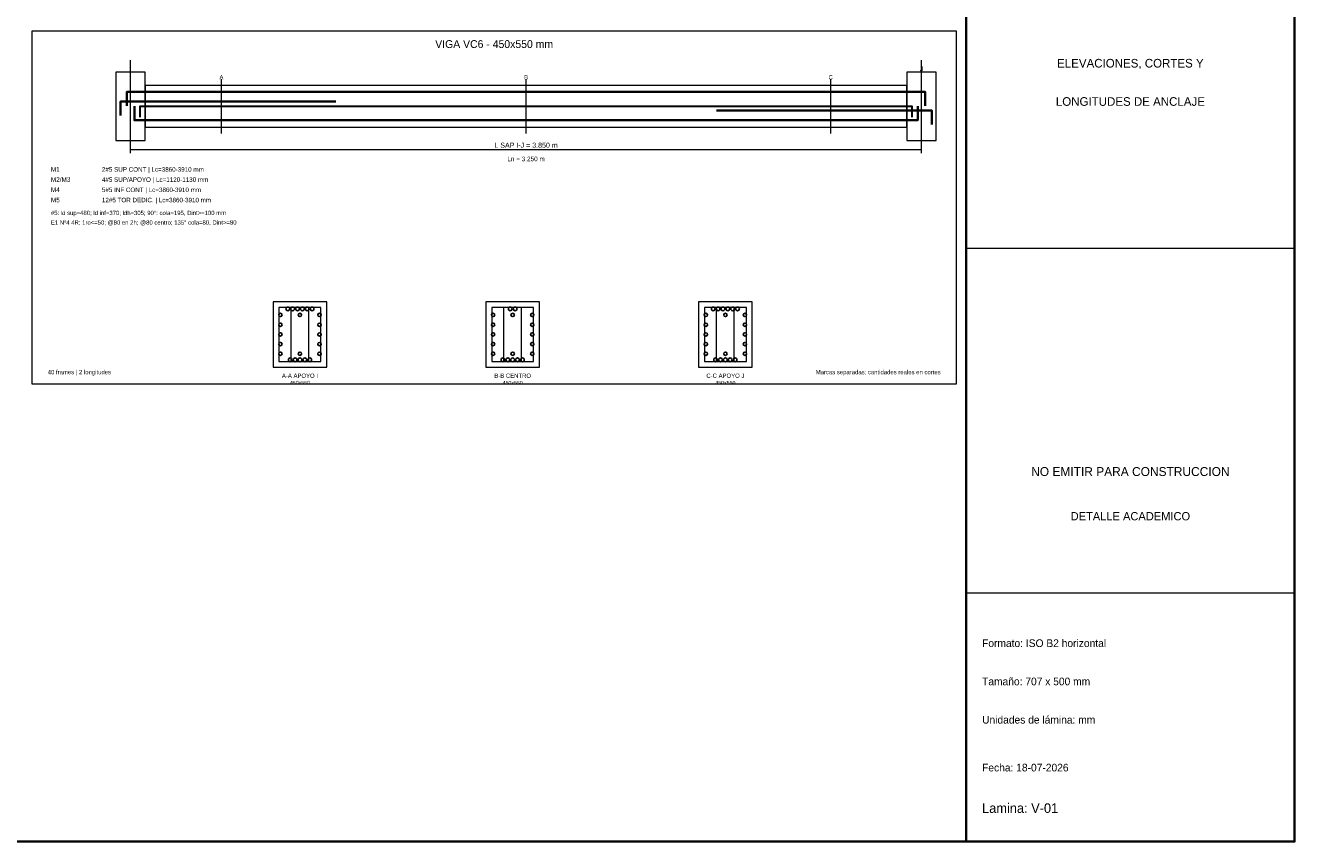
# Model space of a CAD drawing. Header units: millimetres. Extents: x 7 to 700, y 7 to 493.
# Tile 5 of 7: x 302 to 700, y 7 to 263. Entities that reach past the tile are written whole.
import ezdxf
from ezdxf.enums import TextEntityAlignment as Align

# ---------------------------------------------------------------- set-up
doc = ezdxf.new("R2010")
doc.units = ezdxf.units.MM
for name, color, linetype in [('ALERTA', 1, 'Continuous'), ('APOYOS', 4, 'Continuous'), ('CONTORNO', 7, 'Continuous'), ('CORTE', 7, 'Continuous'), ('COTAS', 3, 'Continuous'), ('EJES', 8, 'Continuous'), ('ESTRIBOS', 7, 'Continuous'), ('GUIA', 9, 'Continuous'), ('M1_SUP_CONT', 5, 'Continuous'), ('M2_SUP_IZQ', 2, 'Continuous'), ('M3_SUP_DER', 2, 'Continuous'), ('M4_INF_CONT', 1, 'Continuous'), ('M5_TORSION', 30, 'Continuous'), ('MARCO', 7, 'Continuous'), ('ROTULO', 7, 'Continuous'), ('TEXTO', 7, 'Continuous'), ('TITULO', 6, 'Continuous')]:
    doc.layers.add(name, color=color, linetype=linetype)

msp = doc.modelspace()

# ---------------------------------------------------------------- linework, layer by layer
at = {"layer": 'APOYOS', "color": 4, "lineweight": 18}
for points in [[(330.4, 226.8), (339.6, 226.8), (339.6, 248.2), (330.4, 248.2)], [(578.4, 226.8), (587.6, 226.8), (587.6, 248.2), (578.4, 248.2)]]:
    msp.add_lwpolyline(points, close=True, dxfattribs=at)
at = {"layer": 'CONTORNO', "color": 7, "lineweight": 18}
msp.add_lwpolyline([(339.6, 231), (578.4, 231), (578.4, 244), (339.6, 244)], close=True, dxfattribs=at)
at = {"layer": 'CORTE', "color": 7, "lineweight": 9}
for p, q in [((363.48, 229), (363.48, 246)), ((459, 229), (459, 246)), ((554.52, 229), (554.52, 246))]:
    msp.add_line(p, q, dxfattribs=at)
at = {"layer": 'CORTE', "color": 7, "lineweight": 20}
for points in [[(379.71, 155.75), (396.49, 155.75), (396.49, 176.25), (379.71, 176.25)], [(446.41, 155.75), (463.19, 155.75), (463.19, 176.25), (446.41, 176.25)], [(513.11, 155.75), (529.89, 155.75), (529.89, 176.25), (513.11, 176.25)]]:
    msp.add_lwpolyline(points, close=True, dxfattribs=at)
at = {"layer": 'COTAS', "color": 3, "lineweight": 15}
for p, q in [((335, 222.8), (335, 225.2)), ((335, 224), (583, 224)), ((583, 222.8), (583, 225.2))]:
    msp.add_line(p, q, dxfattribs=at)
at = {"layer": 'EJES', "color": 8, "lineweight": 9}
for p, q in [((335, 225), (335, 252)), ((583, 225), (583, 252))]:
    msp.add_line(p, q, dxfattribs=at)
at = {"layer": 'ESTRIBOS', "color": 7, "lineweight": 15}
for p, q in [((385.3, 157.55), (385.3, 174.45)), ((390.9, 157.55), (390.9, 174.45)), ((452, 157.55), (452, 174.45)), ((457.6, 157.55), (457.6, 174.45)), ((518.7, 157.55), (518.7, 174.45)), ((524.3, 157.55), (524.3, 174.45))]:
    msp.add_line(p, q, dxfattribs=at)
at = {"layer": 'ESTRIBOS', "color": 7, "lineweight": 18}
for points in [[(381.52, 157.55), (394.68, 157.55), (394.68, 174.45), (381.52, 174.45)], [(448.22, 157.55), (461.38, 157.55), (461.38, 174.45), (448.22, 174.45)], [(514.92, 157.55), (528.08, 157.55), (528.08, 174.45), (514.92, 174.45)]]:
    msp.add_lwpolyline(points, close=True, dxfattribs=at)
at = {"layer": 'GUIA', "color": 9, "lineweight": 9}
msp.add_lwpolyline([(304, 150.5), (594, 150.5), (594, 261), (304, 261)], close=True, dxfattribs=at)
at = {"layer": 'M1_SUP_CONT', "color": 5, "lineweight": 35}
msp.add_lwpolyline([(333.8, 237.6), (333.8, 242), (584.2, 242), (584.2, 237.6)], dxfattribs=at)
at = {"layer": 'M1_SUP_CONT', "color": 5}
for centre in [(384.29, 173.99), (385.81, 173.99), (387.34, 173.99), (388.86, 173.99), (390.39, 173.99), (391.91, 173.99), (454.04, 173.99), (455.56, 173.99), (517.69, 173.99), (519.21, 173.99), (520.74, 173.99), (522.26, 173.99), (523.79, 173.99), (525.31, 173.99)]:
    msp.add_circle(centre, 0.59, dxfattribs=at)
at = {"layer": 'M2_SUP_IZQ', "color": 2, "lineweight": 35}
msp.add_lwpolyline([(331.8, 234.6), (331.8, 239), (399.3, 239)], dxfattribs=at)
at = {"layer": 'M3_SUP_DER', "color": 2, "lineweight": 35}
msp.add_lwpolyline([(518.7, 236.2), (586.2, 236.2), (586.2, 231.8)], dxfattribs=at)
at = {"layer": 'M4_INF_CONT', "color": 1, "lineweight": 35}
msp.add_lwpolyline([(336.2, 237.5), (336.2, 233.1), (581.8, 233.1), (581.8, 237.5)], dxfattribs=at)
at = {"layer": 'M4_INF_CONT', "color": 1}
for centre in [(385.05, 158.01), (386.58, 158.01), (388.1, 158.01), (389.62, 158.01), (391.15, 158.01), (451.75, 158.01), (453.28, 158.01), (454.8, 158.01), (456.32, 158.01), (457.85, 158.01), (518.45, 158.01), (519.98, 158.01), (521.5, 158.01), (523.02, 158.01), (524.55, 158.01)]:
    msp.add_circle(centre, 0.59, dxfattribs=at)
at = {"layer": 'M5_TORSION', "color": 30, "lineweight": 30}
msp.add_lwpolyline([(338, 234.1), (338, 237.5), (580, 237.5), (580, 234.1)], dxfattribs=at)
at = {"layer": 'M5_TORSION', "color": 30}
for centre in [(381.97, 172.08), (388.1, 172.08), (394.23, 172.08), (448.67, 172.08), (454.8, 172.08), (460.93, 172.08), (515.37, 172.08), (521.5, 172.08), (527.63, 172.08), (381.97, 169.04), (394.23, 169.04), (448.67, 169.04), (460.93, 169.04), (515.37, 169.04), (527.63, 169.04), (381.97, 166), (381.97, 162.96), (394.23, 166), (394.23, 162.96), (448.67, 166), (448.67, 162.96), (460.93, 166), (460.93, 162.96), (515.37, 166), (515.37, 162.96), (527.63, 166), (527.63, 162.96), (381.97, 159.92), (388.1, 159.92), (394.23, 159.92), (448.67, 159.92), (454.8, 159.92), (460.93, 159.92), (515.37, 159.92), (521.5, 159.92), (527.63, 159.92)]:
    msp.add_circle(centre, 0.525, dxfattribs=at)
at = {"layer": 'MARCO', "color": 7, "lineweight": 35}
msp.add_line((597, 7), (597, 493), dxfattribs=at)
for points in [[(7, 7), (700, 7), (700, 493), (7, 493)], [(597, 7), (700, 7), (700, 493), (597, 493)]]:
    msp.add_lwpolyline(points, close=True, dxfattribs=at)
at = {"layer": 'ROTULO', "color": 7, "lineweight": 18}
for p, q in [((597, 193), (700, 193)), ((597, 85), (700, 85))]:
    msp.add_line(p, q, dxfattribs=at)

# ---------------------------------------------------------------- texts
at = {"layer": 'ALERTA', "color": 1}
for s, height, p in [('NO EMITIR PARA CONSTRUCCION', 2.8, (648.5, 123)), ('DETALLE ACADEMICO', 2.6, (648.5, 109))]:
    msp.add_text(s, height=height, dxfattribs=at).set_placement(p, align=Align.MIDDLE_CENTER)
at = {"layer": 'CORTE', "color": 7}
for s, p in [('A', (363.48, 246.6)), ('B', (459, 246.6)), ('C', (554.52, 246.6))]:
    msp.add_text(s, height=1.35, dxfattribs=at).set_placement(p, align=Align.MIDDLE_CENTER)
at = {"layer": 'COTAS', "color": 3}
msp.add_text('L SAP I-J = 3.850 m', height=1.6, dxfattribs=at).set_placement((459, 225.3), align=Align.MIDDLE_CENTER)
at = {"layer": 'EJES', "color": 8}
for s, p in [('I', (335, 249.2)), ('J', (583, 249.2))]:
    msp.add_text(s, height=1.6, dxfattribs=at).set_placement(p, align=Align.MIDDLE_CENTER)
at = {"layer": 'ROTULO', "color": 7}
for s, p in [('ELEVACIONES, CORTES Y', (648.5, 251)), ('LONGITUDES DE ANCLAJE', (648.5, 239))]:
    msp.add_text(s, height=2.7, dxfattribs=at).set_placement(p, align=Align.MIDDLE_CENTER)
for s, height, p in [('Formato: ISO B2 horizontal', 2.4, (602, 68)), ('Tamaño: 707 x 500 mm', 2.4, (602, 56)), ('Unidades de lámina: mm', 2.4, (602, 44)), ('Fecha: 18-07-2026', 2.4, (602, 29)), ('Lamina: V-01', 3, (602, 16))]:
    msp.add_text(s, height=height, dxfattribs=at).set_placement(p)
at = {"layer": 'TEXTO', "color": 7}
for s, height, p in [('Ln = 3.250 m', 1.45, (459, 221)), ('A-A APOYO I', 1.353, (388.1, 153.04)), ('450x550', 1.189, (388.1, 150.83)), ('B-B CENTRO', 1.353, (454.8, 153.04)), ('450x550', 1.189, (454.8, 150.83)), ('C-C APOYO J', 1.353, (521.5, 153.04)), ('450x550', 1.189, (521.5, 150.83))]:
    msp.add_text(s, height=height, dxfattribs=at).set_placement(p, align=Align.MIDDLE_CENTER)
at = {"layer": 'TEXTO', "color": 5}
for s, height, p in [('M1', 1.45, (310, 217)), ('2#5 SUP CONT | Lc=3860-3910 mm', 1.42, (326, 217))]:
    msp.add_text(s, height=height, dxfattribs=at).set_placement(p)
at = {"layer": 'TEXTO', "color": 2}
for s, height, p in [('M2/M3', 1.45, (310, 213.8)), ('4#5 SUP/APOYO | Lc=1120-1130 mm', 1.42, (326, 213.8))]:
    msp.add_text(s, height=height, dxfattribs=at).set_placement(p)
at = {"layer": 'TEXTO', "color": 1}
for s, height, p in [('M4', 1.45, (310, 210.6)), ('5#5 INF CONT | Lc=3860-3910 mm', 1.42, (326, 210.6))]:
    msp.add_text(s, height=height, dxfattribs=at).set_placement(p)
at = {"layer": 'TEXTO', "color": 30}
for s, height, p in [('M5', 1.45, (310, 207.4)), ('12#5 TOR DEDIC. | Lc=3860-3910 mm', 1.42, (326, 207.4))]:
    msp.add_text(s, height=height, dxfattribs=at).set_placement(p)
at = {"layer": 'TEXTO', "color": 7}
for s, p in [('#5: ld sup=480; ld inf=370; ldh=305; 90°: cola=195, Dint>=100 mm', (310, 203.4)), ('E1 Nº4 4R: 1ro<=50; @80 en 2h; @80 centro; 135° cola=80, Dint>=80', (310, 200.4)), ('40 frames | 2 longitudes', (309, 153.5))]:
    msp.add_text(s, height=1.35, dxfattribs=at).set_placement(p)
at = {"layer": 'TEXTO', "color": 3}
msp.add_text('Marcas separadas; cantidades reales en cortes', height=1.35, dxfattribs=at).set_placement((589, 153.5), align=Align.RIGHT)
at = {"layer": 'TITULO', "color": 6}
msp.add_text('VIGA VC6 - 450x550 mm', height=2.45, dxfattribs=at).set_placement((449, 257), align=Align.MIDDLE_CENTER)

doc.saveas('drawing.dxf')
